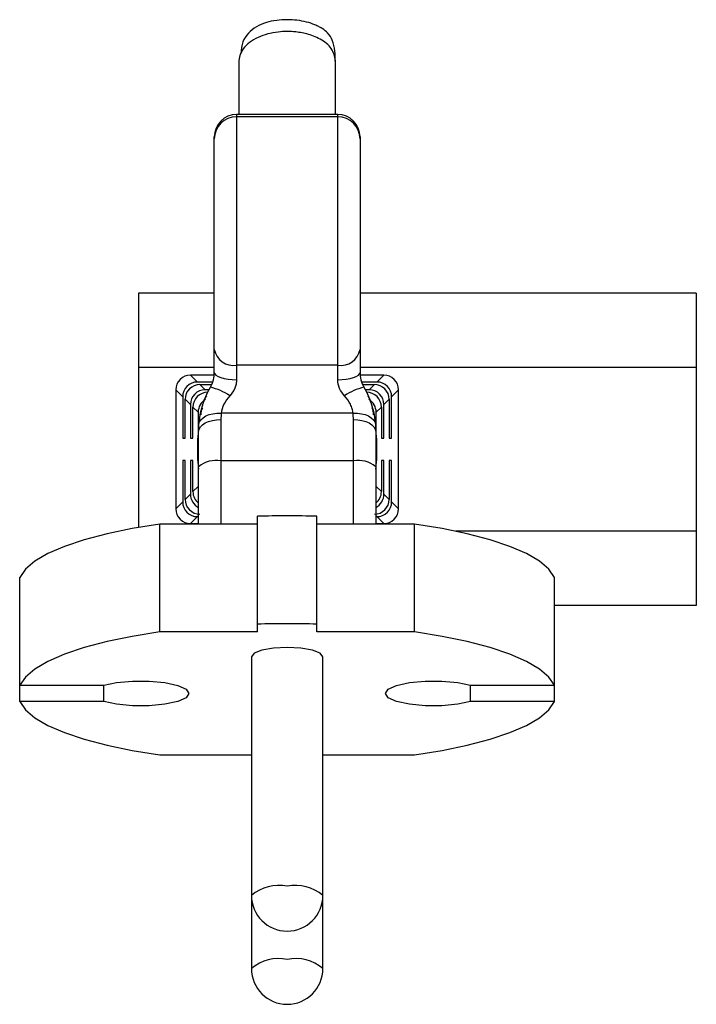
# Paper-space layout '_Links' of a CAD drawing. Header units: millimetres. Extents: x -8 to 37.5, y -37.3 to 28.9.
import ezdxf

# ---------------------------------------------------------------- set-up
doc = ezdxf.new("R2010")
doc.units = ezdxf.units.MM

psp = doc.layouts.new('_Links')

# ---------------------------------------------------------------- linework, layer by layer
at = {"color": 7, "linetype": 'Continuous', "lineweight": 25}
for p, q in [((13.4, 22.5), (6.6, 22.5)), ((6.6, 22.5), (6.6, 4.68)), ((13.4, 4.68), (13.4, 22.5)), ((13.4, 22.342), (6.6, 22.342)), ((5.1, 5.162), (5.1, 21)), ((14.9, 21), (14.9, 5.162)), ((0, 10.5), (0, -5.252)), ((5.1, 10.5), (0, 10.5)), ((37.5, 10.5), (14.9, 10.5)), ((37.5, 10.5), (37.5, -10.5)), ((5.1, 5.5), (0, 5.5)), ((13.4, 5.646), (6.6, 5.646)), ((37.5, 5.5), (14.9, 5.5)), ((3.504, 4.986), (3.968, 4.522)), ((5.087, 4.986), (3.504, 4.986)), ((16.496, 4.986), (14.917, 4.986)), ((16.032, 4.522), (16.496, 4.986)), ((2.514, 3.996), (2.514, -3.996)), ((2.978, 3.532), (2.514, 3.996)), ((4.992, 4.522), (3.968, 4.522)), ((4.137, 4.354), (4.488, 4.002)), ((4.137, 4.354), (4.918, 4.354)), ((4.749, 4.002), (4.488, 4.002)), ((16.032, 4.522), (15.016, 4.522)), ((15.081, 4.354), (15.863, 4.354)), ((15.512, 4.002), (15.254, 4.002)), ((15.512, 4.002), (15.863, 4.354)), ((17.486, 3.996), (17.022, 3.532)), ((17.486, -3.996), (17.486, 3.996)), ((2.978, 3.532), (2.978, 0.75)), ((3.146, 0.75), (3.146, 3.363)), ((3.498, 3.012), (3.146, 3.363)), ((4.449, 3.342), (4.468, 3.401)), ((16.854, 3.363), (16.502, 3.012)), ((16.854, 3.363), (16.854, 0.75)), ((17.022, 0.75), (17.022, 3.532)), ((3.498, 3.012), (3.498, 0.75)), ((3.666, 0.75), (3.666, 2.843)), ((4.018, 2.492), (3.666, 2.843)), ((16.334, 2.843), (15.982, 2.492)), ((16.334, 2.843), (16.334, 0.75)), ((16.502, 0.75), (16.502, 3.012)), ((4.018, 2.492), (4.018, 1.132)), ((5.55, 2.006), (5.55, -5.028)), ((14.436, 2.428), (5.564, 2.428)), ((14.45, -5.028), (14.45, 2.006)), ((15.982, 1.132), (15.982, 2.492)), ((2.978, 0.75), (3.146, 0.75)), ((3.498, 0.75), (3.666, 0.75)), ((3.993, -0.75), (3.993, 0.75)), ((4.05, -5.028), (4.05, 1.2)), ((15.95, 1.2), (15.95, -5.028)), ((16.007, 0.75), (16.007, -0.75)), ((16.334, 0.75), (16.502, 0.75)), ((16.854, 0.75), (17.022, 0.75)), ((3.146, -0.75), (2.978, -0.75)), ((2.978, -0.75), (2.978, -3.532)), ((3.146, -3.363), (3.146, -0.75)), ((3.666, -0.75), (3.498, -0.75)), ((3.498, -0.75), (3.498, -3.012)), ((3.666, -2.843), (3.666, -0.75)), ((4.018, -1.132), (4.018, -2.492)), ((14.45, -0.78), (5.55, -0.78)), ((15.982, -2.492), (15.982, -1.132)), ((16.502, -0.75), (16.334, -0.75)), ((16.334, -0.75), (16.334, -2.843)), ((16.502, -3.012), (16.502, -0.75)), ((17.022, -0.75), (16.854, -0.75)), ((16.854, -0.75), (16.854, -3.363)), ((17.022, -3.532), (17.022, -0.75)), ((3.666, -2.843), (4.018, -2.492)), ((15.982, -2.492), (16.334, -2.843)), ((3.146, -3.363), (3.498, -3.012)), ((16.502, -3.012), (16.854, -3.363)), ((2.514, -3.996), (2.978, -3.532)), ((17.022, -3.532), (17.486, -3.996)), ((3.968, -4.522), (3.504, -4.986)), ((4.05, -4.522), (3.968, -4.522)), ((8, -12.273), (8, -4.5)), ((12, -12.273), (12, -4.5)), ((16.032, -4.522), (15.95, -4.522)), ((16.496, -4.986), (16.032, -4.522)), ((1.444, -12.273), (1.444, -5.028)), ((8, -5.028), (1.444, -5.028)), ((3.504, -4.986), (4.05, -4.986)), ((18.556, -5.028), (12, -5.028)), ((15.95, -4.986), (16.496, -4.986)), ((18.556, -12.273), (18.556, -5.028)), ((37.5, -5.5), (21.315, -5.5)), ((-7.978, -16.944), (-7.978, -8.613)), ((27.978, -16.944), (27.978, -8.613)), ((37.5, -10.5), (27.978, -10.5)), ((8, -12.273), (1.444, -12.273)), ((18.556, -12.273), (12, -12.273)), ((7.6, -13.942), (7.6, -34.894)), ((12.4, -34.894), (12.4, -13.942)), ((-7.978, -15.857), (-2.33, -15.857)), ((-2.33, -16.944), (-2.33, -15.857)), ((22.33, -15.857), (27.978, -15.857)), ((22.33, -16.944), (22.33, -15.857)), ((-2.33, -16.944), (-7.978, -16.944)), ((27.978, -16.944), (22.33, -16.944)), ((1.444, -20.529), (7.6, -20.529)), ((12.4, -20.529), (18.556, -20.529))]:
    psp.add_line(p, q, dxfattribs=at)
at = {"color": 7, "linetype": 'Continuous', "lineweight": 25, "flags": 128}
for points in [[(5.1, 5.162), (5.129, 5.068), (5.214, 4.978), (5.353, 4.894), (5.539, 4.821), (5.767, 4.761), (6.026, 4.717), (6.307, 4.69), (6.6, 4.68)], [(13.4, 4.68), (13.693, 4.69), (13.974, 4.717), (14.233, 4.761), (14.461, 4.821), (14.647, 4.894), (14.786, 4.978), (14.871, 5.068), (14.9, 5.162)], [(4.05, 1.2), (4.079, 1.357), (4.164, 1.508), (4.303, 1.648), (4.489, 1.77), (4.717, 1.87), (4.976, 1.945), (5.257, 1.991), (5.55, 2.006)], [(4.069, 1.679), (4.109, 1.84), (4.202, 1.992), (4.344, 2.128), (4.531, 2.243), (4.754, 2.333), (5.008, 2.396), (5.281, 2.428), (5.564, 2.428)], [(14.436, 2.428), (14.719, 2.428), (14.992, 2.396), (15.246, 2.333), (15.469, 2.243), (15.656, 2.128), (15.798, 1.992), (15.891, 1.84), (15.931, 1.679)], [(14.45, 2.006), (14.743, 1.991), (15.024, 1.945), (15.283, 1.87), (15.511, 1.77), (15.697, 1.648), (15.836, 1.508), (15.921, 1.357), (15.95, 1.2)], [(4.05, -2.744), (4.037, -2.686), (4.018, -2.492)], [(15.982, -2.492), (15.963, -2.686), (15.95, -2.744)], [(1.444, -5.028), (-0.408, -5.324), (-2.109, -5.675), (-3.636, -6.076), (-4.966, -6.522), (-6.079, -7.005), (-6.96, -7.52), (-7.596, -8.059), (-7.978, -8.613)], [(27.978, -8.613), (27.596, -8.059), (26.96, -7.52), (26.079, -7.005), (24.966, -6.522), (23.636, -6.076), (22.109, -5.675), (20.408, -5.324), (18.556, -5.028)], [(1.444, -12.273), (-0.408, -12.568), (-2.109, -12.919), (-3.636, -13.32), (-4.966, -13.766), (-6.079, -14.25), (-6.96, -14.765), (-7.596, -15.303), (-7.978, -15.857)], [(27.978, -15.857), (27.596, -15.303), (26.96, -14.765), (26.079, -14.25), (24.966, -13.766), (23.636, -13.32), (22.109, -12.919), (20.408, -12.568), (18.556, -12.273)], [(12.4, -13.942), (12.217, -13.704), (11.697, -13.503), (10.918, -13.368), (10, -13.321), (9.082, -13.368), (8.303, -13.503), (7.783, -13.704), (7.6, -13.942), (7.6, -13.942)], [(-2.33, -15.857), (-1.464, -15.671), (-0.404, -15.572), (0.722, -15.573), (1.78, -15.673), (2.642, -15.861), (3.205, -16.114), (3.4, -16.401), (3.205, -16.688), (2.642, -16.941), (1.78, -17.129), (0.722, -17.229), (-0.404, -17.23), (-1.464, -17.131), (-2.33, -16.944)], [(22.33, -16.944), (21.464, -17.131), (20.404, -17.23), (19.278, -17.229), (18.22, -17.129), (17.358, -16.941), (16.795, -16.688), (16.6, -16.401), (16.795, -16.114), (17.358, -15.861), (18.22, -15.673), (19.278, -15.573), (20.404, -15.572), (21.464, -15.671), (22.33, -15.857)], [(-7.978, -16.944), (-7.596, -17.499), (-6.96, -18.037), (-6.079, -18.552), (-4.966, -19.036), (-3.636, -19.481), (-2.109, -19.883), (-0.408, -20.234), (1.444, -20.529)], [(18.556, -20.529), (20.408, -20.234), (22.109, -19.883), (23.636, -19.481), (24.966, -19.036), (26.079, -18.552), (26.96, -18.037), (27.596, -17.499), (27.978, -16.944)]]:
    psp.add_lwpolyline(points, dxfattribs=at)
at = {"color": 7, "linetype": 'Continuous', "lineweight": 25}
for centre, radius, start, end in [((6.6, 21), 1.5, 90, 180), ((13.4, 21), 1.5, 0, 90), ((6.592, 20.85), 1.492, 89.67583, 179.67212), ((13.408, 20.85), 1.492, 0.32788, 90.32417), ((6.413, 6.972), 1.339, 191.39762, 278.03792), ((13.587, 6.972), 1.339, 261.96208, 348.60238), ((3.501, 3.999), 0.987, 89.81189, 180.18811), ((16.499, 3.999), 0.987, 359.81189, 90.18811), ((3.965, 3.535), 0.987, 89.81189, 180.18811), ((4.134, 3.366), 0.987, 89.81189, 180.18811), ((4.485, 3.015), 0.987, 89.81189, 180.18811), ((4.031, 0.578), 3.683, 55.05929, 77.35549), ((15.969, 0.578), 3.683, 102.64451, 124.94071), ((15.515, 3.015), 0.987, 359.81189, 90.18811), ((15.866, 3.366), 0.987, 359.81189, 90.18811), ((16.035, 3.535), 0.987, 359.81189, 90.18811), ((4.654, 2.846), 0.987, 89.81189, 180.18811), ((5.005, 2.495), 0.987, 119.6686, 180.1932), ((4.909, 3.227), 0.474, 133.85466, 158.45592), ((15.346, 2.846), 0.987, 359.81189, 90.18811), ((15.091, 3.227), 0.474, 21.54276, 45.36673), ((14.995, 2.495), 0.987, 359.80686, 60.24822), ((5.182, 2.324), 0.995, 151.92325, 180.07149), ((14.818, 2.324), 0.996, 359.93024, 27.30405), ((7, 0.75), 3.007, 168.71014, 180), ((13, 0.75), 3.007, 0, 11.28986), ((7, -0.75), 3.007, 180, 191.13292), ((5.2, -2.52), 1.775, 78.63095, 130.39069), ((14.8, -2.52), 1.775, 49.60931, 101.36905), ((13, -0.75), 3.007, 348.86708, 0), ((4.485, -3.015), 0.987, 179.80471, 243.86708), ((4.655, -2.846), 0.988, 179.82315, 232.27782), ((15.345, -2.846), 0.989, 307.74072, 0.15832), ((15.515, -3.015), 0.987, 296.13292, 0.19529), ((3.965, -3.535), 0.987, 179.81189, 270.18811), ((4.134, -3.366), 0.987, 179.81189, 270.18811), ((15.866, -3.366), 0.987, 269.81189, 0.18811), ((16.035, -3.535), 0.987, 269.81189, 0.18811), ((3.501, -3.999), 0.987, 179.81189, 270.18811), ((10, -74.172), 69.7, 88.3557, 91.6443), ((16.499, -3.999), 0.987, 269.81189, 0.18811), ((10, -81.416), 69.7, 88.3557, 91.6443), ((9.44, -32.139), 2.84, 78.63095, 130.39069), ((10.56, -32.139), 2.84, 49.60931, 101.36905), ((10, -29.976), 2.4, 180, 0), ((9.44, -37.057), 2.84, 78.63095, 130.39069), ((10.56, -37.057), 2.84, 49.60931, 101.36905), ((10, -34.894), 2.4, 180, 0)]:
    psp.add_arc(centre, radius, start, end, dxfattribs=at)
for points, knots in [([(13.233, 26.08), (13.228, 26.316), (13.218, 26.843), (13.09, 27.432), (12.831, 27.901), (12.467, 28.216), (12.139, 28.405), (11.786, 28.569), (11.284, 28.732), (10.654, 28.846), (9.985, 28.886), (9.23, 28.835), (8.513, 28.674), (7.864, 28.387), (7.342, 27.949), (6.953, 27.379), (6.918, 26.885), (6.9, 26.624)], [0, 0, 0, 0, 0.110435, 0.247138, 0.348072, 0.401082, 0.421676, 0.439921, 0.476746, 0.516657, 0.557892, 0.600421, 0.652795, 0.718707, 0.798985, 0.89396, 1, 1, 1, 1]), ([(13.25, 26.02), (13.22, 26.289), (13.176, 26.675), (12.756, 27.191), (12.362, 27.495), (11.912, 27.726), (11.459, 27.885), (11.009, 27.992), (10.319, 28.092), (9.286, 28.084), (8.212, 27.806), (7.449, 27.356), (7.027, 26.931), (6.785, 26.463), (6.762, 26.168), (6.75, 26.02)], [0, 0, 0, 0, 0.153268, 0.220139, 0.28147, 0.336864, 0.385053, 0.425001, 0.464822, 0.576801, 0.71869, 0.791297, 0.861435, 0.93013, 1, 1, 1, 1]), ([(6.75, 26.02), (6.75, 25.809), (6.75, 25.391), (6.75, 24.219), (6.75, 23.006), (6.75, 22.5)], [0, 0, 0, 0, 0.372271, 0.738484, 1, 1, 1, 1]), ([(13.25, 22.5), (13.25, 23.004), (13.25, 24.192), (13.25, 25.396), (13.25, 25.811), (13.25, 26.02)], [0, 0, 0, 0, 0.26719, 0.630589, 1, 1, 1, 1]), ([(4.837, 4.172), (4.882, 4.249), (4.92, 4.329), (4.987, 4.494), (5.016, 4.581), (5.082, 4.839), (5.1, 5.007), (5.1, 5.162)], [0, 0, 0, 0, 0.25, 0.25, 0.5, 0.5, 1, 1, 1, 1]), ([(6.6, 4.68), (6.6, 4.583), (6.59, 4.486), (6.548, 4.291), (6.516, 4.194), (6.392, 3.913), (6.278, 3.748), (6.141, 3.597)], [0, 0, 0, 0, 0.25, 0.25, 0.5, 0.5, 1, 1, 1, 1]), ([(13.859, 3.597), (13.722, 3.747), (13.608, 3.913), (13.443, 4.286), (13.4, 4.486), (13.4, 4.68)], [0, 0, 0, 0, 0.5, 0.5, 1, 1, 1, 1]), ([(14.9, 5.162), (14.9, 5.007), (14.918, 4.839), (15.007, 4.494), (15.074, 4.326), (15.162, 4.172)], [0, 0, 0, 0, 0.5, 0.5, 1, 1, 1, 1]), ([(4.069, 1.679), (4.102, 2.084), (4.177, 2.506), (4.434, 3.358), (4.61, 3.772), (4.837, 4.172)], [0, 0, 0, 0, 0.5, 0.5, 1, 1, 1, 1]), ([(15.162, 4.172), (15.39, 3.772), (15.566, 3.357), (15.824, 2.504), (15.898, 2.084), (15.931, 1.679)], [0, 0, 0, 0, 0.5, 0.5, 1, 1, 1, 1]), ([(6.141, 3.597), (5.981, 3.422), (5.848, 3.233), (5.648, 2.827), (5.589, 2.622), (5.564, 2.428)], [0, 0, 0, 0, 0.5, 0.5, 1, 1, 1, 1]), ([(14.436, 2.428), (14.423, 2.525), (14.403, 2.624), (14.342, 2.825), (14.302, 2.928), (14.152, 3.233), (14.019, 3.422), (13.859, 3.597)], [0, 0, 0, 0, 0.25, 0.25, 0.5, 0.5, 1, 1, 1, 1]), ([(15.692, 2.777), (15.697, 2.773), (15.718, 2.749), (15.739, 2.711), (15.761, 2.67), (15.774, 2.636), (15.777, 2.627), (15.778, 2.621)], [0, 0, 0, 0, 0.036911, 0.187843, 0.347408, 0.587436, 1, 1, 1, 1])]:
    psp.add_open_spline(points, degree=3, knots=knots, dxfattribs=at)
for points in [[(5.564, 2.428), (5.555, 2.29), (5.55, 2.149), (5.55, 2.006)], [(14.45, 2.006), (14.45, 2.149), (14.445, 2.29), (14.436, 2.428)], [(4.05, 1.2), (4.05, 1.362), (4.057, 1.521), (4.069, 1.679)], [(15.931, 1.679), (15.943, 1.521), (15.95, 1.362), (15.95, 1.2)]]:
    psp.add_open_spline(points, degree=3, dxfattribs=at)

doc.saveas('drawing.dxf')
